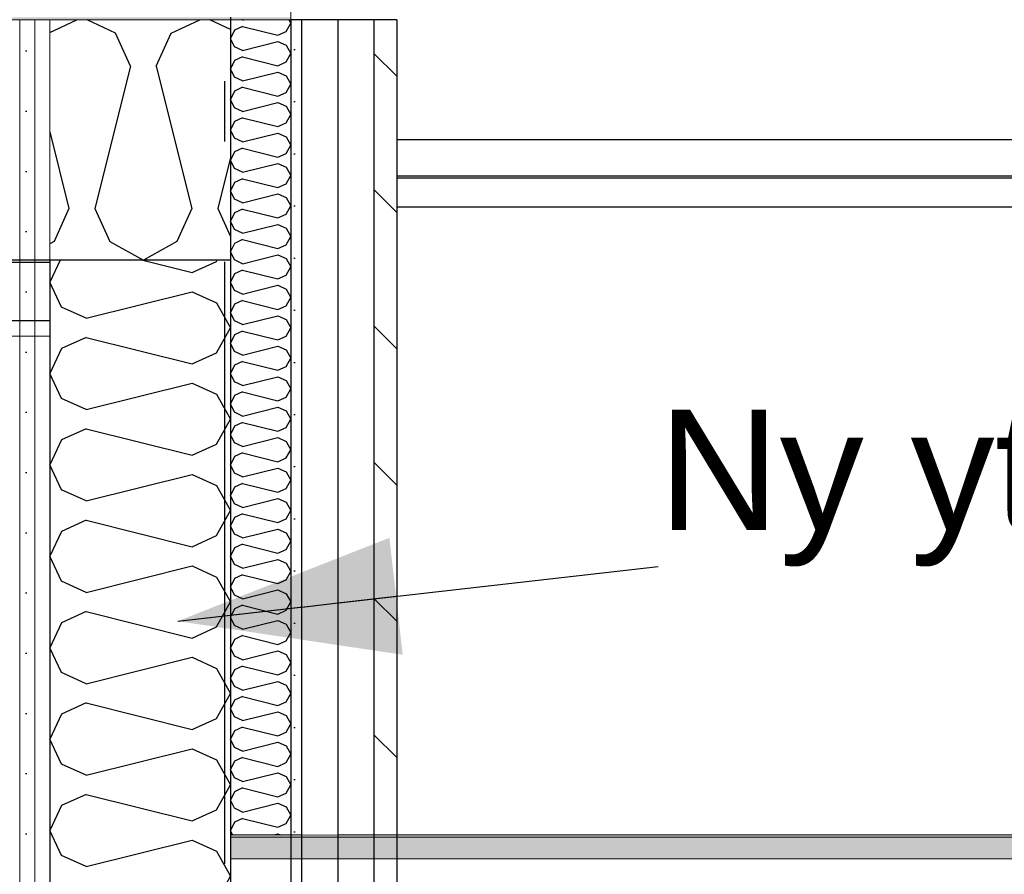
# Model space of a CAD drawing. Header units: millimetres. Extents: x -8544 to 51179, y -2070 to 39312.
# Tile 82 of 165: x 14847 to 15664, y 8841 to 9551. Entities that reach past the tile are written whole.
import ezdxf
from ezdxf.enums import TextEntityAlignment as Align

# ---------------------------------------------------------------- set-up
doc = ezdxf.new("R2010")
doc.units = ezdxf.units.MM
doc.header["$LTSCALE"] = 0.5
doc.header["$MEASUREMENT"] = 0
for name, pattern in [('Akselinje', [1500, 1000, -200, 100, -200]), ('PLINE', [0]), ('Wipeout_Contour', [2000, 0, -2000])]:
    doc.linetypes.add(name, pattern=pattern)
for name, color, linetype in [('232- Ikke-bærende yttervegger (Skravur)(Nye konstruksjoner)', 7, 'Continuous'), ('232- Ikke-bærende yttervegger(Nye konstruksjoner)', 7, 'Continuous'), ('235- Utvendig kledning og overflate (Skravur)(Nye konstruksjoner)', 7, 'Continuous'), ('235- Utvendig kledning og overflate(Nye konstruksjoner)', 7, 'Continuous'), ('256- Faste himlinger og overflatebehandling(Nye konstruksjoner)', 7, 'Continuous'), ('261- Primærkonstruksjon (tak) (Skravur)(Nye konstruksjoner)', 7, 'Continuous'), ('261- Primærkonstruksjon (tak)(Nye konstruksjoner)', 7, 'Continuous'), ('262- Taktekking (Skravur)(Nye konstruksjoner)', 7, 'Continuous'), ('265- Gesimser_ takrenner og nedløp(Nye konstruksjoner)', 7, 'Continuous'), ('82-- Modullinjer', 7, 'Continuous'), ('832- Tekst bygning(Nye konstruksjoner)', 7, 'Continuous')]:
    doc.layers.add(name, color=color, linetype=linetype)
doc.layers.add('236- Innvendig kledning og overflate(Nye konstruksjoner)', color=7, linetype='Continuous', lineweight=0)
doc.layers.add('262- Taktekking(Nye konstruksjoner)', color=7, linetype='Continuous', lineweight=0)
doc.styles.add('GENERATED_STYLE_1', font='arial.ttf')
doc.styles.add('GENERATED_STYLE_3', font='arial.ttf')
doc.dimstyles.new('GENERATED_STYLE__2', dxfattribs={"dimtxt": 0.18, "dimasz": 182.4, "dimexe": 0.18, "dimexo": 0.0625, "dimgap": 0, "dimtad": 0, "dimtih": 1, "dimtoh": 1, "dimdec": 4, "dimzin": 0, "dimdsep": 46, "dimcen": 0.09, "dimadec": 0, "dimazin": 0, "dimtfac": 1, "dimtdec": 4, "dimtmove": 0, "dimatfit": 3, "dimldrblk": 'ARROWHEAD_5', "dimfxl": 1, "dimtolj": 1, "dimtzin": 0, "dimarcsym": 0})
pattern_1 = [(270, (0, 0), (86.60254, 0), [0, -50]), (270, (43.3, -25), (86.60254, 0), [0, -50])]
pattern_2 = [(0, (0, 0), (0, 43.30127), [0, -25]), (0, (12.5, 21.65), (0, 43.30127), [0, -25])]

# ---------------------------------------------------------------- blocks, each defined once
blk = doc.blocks.new('*X69')
at = {"layer": '261- Primærkonstruksjon (tak) (Skravur)(Nye konstruksjoner)', "linetype": 'PLINE'}
for p, q in [((14871.93, 9540.42), (14894.3, 9551.01)), ((14926.43, 9539.84), (14902.83, 9551.01)), ((14972.74, 9539.84), (14996.35, 9551.01)), ((15021.93, 9542.94), (15004.87, 9551.01)), ((14938.87, 9512.51), (14926.43, 9539.84)), ((14960.31, 9512.51), (14972.74, 9539.84)), ((14938.87, 9512.51), (14909.29, 9394.18)), ((14960.31, 9512.51), (14989.89, 9394.18)), ((14871.93, 9457.86), (14887.85, 9394.18)), ((15021.93, 9436.56), (15011.33, 9394.18)), ((14887.85, 9394.18), (14875.41, 9366.85)), ((14909.29, 9394.18), (14921.72, 9366.85)), ((14989.89, 9394.18), (14977.46, 9366.85)), ((15011.33, 9394.18), (15021.93, 9370.89)), ((14875.41, 9366.85), (14871.93, 9364.91)), ((14921.72, 9366.85), (14949.59, 9351.3)), ((14977.46, 9366.85), (14949.59, 9351.3))]:
    blk.add_line(p, q, dxfattribs=at)
blk = doc.blocks.new('*X74')
at = {"layer": '232- Ikke-bærende yttervegger (Skravur)(Nye konstruksjoner)', "linetype": 'PLINE'}
for p, q in [((14880.53, 9351.3), (14871.93, 9333.11)), ((14949.18, 9351.3), (14990.04, 9341.09)), ((14990.04, 9341.09), (15010.36, 9350.33)), ((15010.36, 9350.33), (15010.9, 9351.3)), ((14881.73, 9312.39), (14871.93, 9333.11)), ((14902.05, 9303.15), (14990.04, 9325.14)), ((14990.04, 9325.14), (15010.36, 9315.9)), ((14902.05, 9303.15), (14881.73, 9312.39)), ((15010.36, 9315.9), (15021.93, 9295.17)), ((15010.36, 9274.45), (15021.93, 9295.17)), ((14902.05, 9287.2), (14881.73, 9277.96)), ((14902.05, 9287.2), (14990.04, 9265.21)), ((14881.73, 9277.96), (14871.93, 9257.24)), ((14990.04, 9265.21), (15010.36, 9274.45)), ((14881.73, 9236.51), (14871.93, 9257.24)), ((14902.05, 9227.27), (14990.04, 9249.26)), ((14990.04, 9249.26), (15010.36, 9240.02)), ((14902.05, 9227.27), (14881.73, 9236.51)), ((15010.36, 9240.02), (15021.93, 9219.3)), ((15010.36, 9198.57), (15021.93, 9219.3)), ((14902.05, 9211.32), (14881.73, 9202.08)), ((14902.05, 9211.32), (14990.04, 9189.33)), ((14881.73, 9202.08), (14871.93, 9181.36)), ((14990.04, 9189.33), (15010.36, 9198.57)), ((14881.73, 9160.63), (14871.93, 9181.36)), ((14902.05, 9151.39), (14990.04, 9173.39)), ((14990.04, 9173.39), (15010.36, 9164.14)), ((15010.36, 9164.14), (15021.93, 9143.42)), ((14902.05, 9151.39), (14881.73, 9160.63)), ((15010.36, 9122.69), (15021.93, 9143.42)), ((14902.05, 9135.45), (14881.73, 9126.2)), ((14902.05, 9135.45), (14990.04, 9113.45)), ((14881.73, 9126.2), (14871.93, 9105.48)), ((14990.04, 9113.45), (15010.36, 9122.69)), ((14881.73, 9084.76), (14871.93, 9105.48)), ((14902.05, 9075.51), (14990.04, 9097.51)), ((14990.04, 9097.51), (15010.36, 9088.26)), ((15010.36, 9088.26), (15021.93, 9067.54)), ((14902.05, 9075.51), (14881.73, 9084.76)), ((15010.36, 9046.82), (15021.93, 9067.54)), ((14902.05, 9059.57), (14881.73, 9050.32)), ((14902.05, 9059.57), (14990.04, 9037.57)), ((14881.73, 9050.32), (14871.93, 9029.6)), ((14990.04, 9037.57), (15010.36, 9046.82)), ((14881.73, 9008.88), (14871.93, 9029.6)), ((14902.05, 8999.63), (14990.04, 9021.63)), ((14990.04, 9021.63), (15010.36, 9012.38)), ((14902.05, 8999.63), (14881.73, 9008.88)), ((15010.36, 9012.38), (15021.93, 8991.66)), ((15010.36, 8970.94), (15021.93, 8991.66)), ((14902.05, 8983.69), (14881.73, 8974.44)), ((14902.05, 8983.69), (14990.04, 8961.69)), ((14881.73, 8974.44), (14871.93, 8953.72)), ((14990.04, 8961.69), (15010.36, 8970.94)), ((14881.73, 8933), (14871.93, 8953.72)), ((14902.05, 8923.75), (14990.04, 8945.75)), ((14990.04, 8945.75), (15010.36, 8936.5)), ((14902.05, 8923.75), (14881.73, 8933)), ((15010.36, 8936.5), (15021.93, 8915.78)), ((15010.36, 8895.06), (15021.93, 8915.78)), ((14902.05, 8907.81), (14881.73, 8898.56)), ((14902.05, 8907.81), (14990.04, 8885.81)), ((14881.73, 8898.56), (14871.93, 8877.84)), ((14990.04, 8885.81), (15010.36, 8895.06)), ((14881.73, 8857.12), (14871.93, 8877.84)), ((14902.05, 8847.87), (14990.04, 8869.87)), ((14990.04, 8869.87), (15010.36, 8860.62)), ((15010.36, 8860.62), (15021.93, 8839.9)), ((14902.05, 8847.87), (14881.73, 8857.12)), ((15010.36, 8819.18), (15021.93, 8839.9)), ((14902.05, 8831.93), (14881.73, 8822.68)), ((14902.05, 8831.93), (14990.04, 8809.93)), ((14881.73, 8822.68), (14871.93, 8801.96)), ((14990.04, 8809.93), (15010.36, 8819.18)), ((14881.73, 8781.24), (14871.93, 8801.96)), ((14902.05, 8771.99), (14990.04, 8793.99)), ((14990.04, 8793.99), (15010.36, 8784.74)), ((14902.05, 8771.99), (14881.73, 8781.24)), ((15010.36, 8784.74), (15021.93, 8764.02)), ((15010.36, 8743.3), (15021.93, 8764.02)), ((14902.05, 8756.05), (14881.73, 8746.8)), ((14902.05, 8756.05), (14990.04, 8734.05)), ((14881.73, 8746.8), (14871.93, 8726.08)), ((14990.04, 8734.05), (15010.36, 8743.3)), ((14881.73, 8705.36), (14871.93, 8726.08)), ((14902.05, 8696.11), (14990.04, 8718.11)), ((14990.04, 8718.11), (15010.36, 8708.86)), ((14902.05, 8696.11), (14881.73, 8705.36)), ((15010.36, 8708.86), (15021.93, 8688.14)), ((15010.36, 8667.42), (15021.93, 8688.14)), ((14902.05, 8680.17), (14881.73, 8670.93)), ((14902.05, 8680.17), (14990.04, 8658.17)), ((14881.73, 8670.93), (14871.93, 8650.2)), ((14990.04, 8658.17), (15010.36, 8667.42)), ((14881.73, 8629.48), (14871.93, 8650.2)), ((14902.05, 8620.23), (14990.04, 8642.23)), ((14990.04, 8642.23), (15010.36, 8632.99)), ((15010.36, 8632.99), (15021.93, 8612.26)), ((14902.05, 8620.23), (14881.73, 8629.48)), ((15010.36, 8591.54), (15021.93, 8612.26)), ((14902.05, 8604.29), (14881.73, 8595.05)), ((14902.05, 8604.29), (14990.04, 8582.3)), ((14881.73, 8595.05), (14871.93, 8574.32)), ((14990.04, 8582.3), (15010.36, 8591.54)), ((14881.73, 8553.6), (14871.93, 8574.32)), ((14922.93, 8549.57), (14990.04, 8566.35)), ((14990.04, 8566.35), (15010.36, 8557.11)), ((15010.36, 8557.11), (15014.57, 8549.57)), ((14890.59, 8549.57), (14881.73, 8553.6))]:
    blk.add_line(p, q, dxfattribs=at)
blk = doc.blocks.new('*X75')
at = {"layer": '235- Utvendig kledning og overflate (Skravur)(Nye konstruksjoner)', "linetype": 'PLINE'}
for p, q in [((15031.97, 9545.45), (15025.2, 9542.37)), ((15031.97, 9550.76), (15031.43, 9551.01)), ((15031.97, 9550.76), (15032.96, 9551.01)), ((15031.97, 9545.45), (15061.3, 9538.12)), ((15068.07, 9541.2), (15071.93, 9548.1)), ((15070.31, 9551.01), (15071.93, 9548.1)), ((15025.2, 9542.37), (15021.93, 9535.46)), ((15061.3, 9538.12), (15068.07, 9541.2)), ((15025.2, 9528.55), (15021.93, 9535.46)), ((15031.97, 9525.47), (15061.3, 9532.8)), ((15061.3, 9532.8), (15068.07, 9529.72)), ((15068.07, 9529.72), (15071.93, 9522.81)), ((15031.97, 9525.47), (15025.2, 9528.55)), ((15068.07, 9515.9), (15071.93, 9522.81)), ((15025.2, 9517.07), (15021.93, 9510.17)), ((15031.97, 9520.15), (15025.2, 9517.07)), ((15031.97, 9520.15), (15061.3, 9512.82)), ((15061.3, 9512.82), (15068.07, 9515.9)), ((15025.2, 9503.26), (15021.93, 9510.17)), ((15031.97, 9500.18), (15061.3, 9507.51)), ((15061.3, 9507.51), (15068.07, 9504.43)), ((15031.97, 9500.18), (15025.2, 9503.26)), ((15068.07, 9504.43), (15071.93, 9497.52)), ((15068.07, 9490.61), (15071.93, 9497.52)), ((15025.2, 9491.78), (15021.93, 9484.87)), ((15031.97, 9494.86), (15025.2, 9491.78)), ((15031.97, 9494.86), (15061.3, 9487.53)), ((15061.3, 9487.53), (15068.07, 9490.61)), ((15025.2, 9477.96), (15021.93, 9484.87)), ((15031.97, 9474.88), (15061.3, 9482.22)), ((15061.3, 9482.22), (15068.07, 9479.13)), ((15031.97, 9474.88), (15025.2, 9477.96)), ((15068.07, 9479.13), (15071.93, 9472.23)), ((15068.07, 9465.32), (15071.93, 9472.23)), ((15025.2, 9466.49), (15021.93, 9459.58)), ((15031.97, 9469.57), (15025.2, 9466.49)), ((15031.97, 9469.57), (15061.3, 9462.24)), ((15061.3, 9462.24), (15068.07, 9465.32)), ((15025.2, 9452.67), (15021.93, 9459.58)), ((15031.97, 9449.59), (15061.3, 9456.92)), ((15061.3, 9456.92), (15068.07, 9453.84)), ((15031.97, 9449.59), (15025.2, 9452.67)), ((15068.07, 9453.84), (15071.93, 9446.93)), ((15025.2, 9441.19), (15021.93, 9434.29)), ((15031.97, 9444.28), (15025.2, 9441.19)), ((15031.97, 9444.28), (15061.3, 9436.94)), ((15061.3, 9436.94), (15068.07, 9440.03)), ((15068.07, 9440.03), (15071.93, 9446.93)), ((15025.2, 9427.38), (15021.93, 9434.29)), ((15031.97, 9424.3), (15061.3, 9431.63)), ((15061.3, 9431.63), (15068.07, 9428.55)), ((15031.97, 9424.3), (15025.2, 9427.38)), ((15068.07, 9428.55), (15071.93, 9421.64)), ((15025.2, 9415.9), (15021.93, 9408.99)), ((15031.97, 9418.98), (15025.2, 9415.9)), ((15031.97, 9418.98), (15061.3, 9411.65)), ((15061.3, 9411.65), (15068.07, 9414.73)), ((15068.07, 9414.73), (15071.93, 9421.64)), ((15025.2, 9402.09), (15021.93, 9408.99)), ((15031.97, 9399), (15025.2, 9402.09)), ((15031.97, 9399), (15061.3, 9406.34)), ((15061.3, 9406.34), (15068.07, 9403.25)), ((15068.07, 9403.25), (15071.93, 9396.35)), ((15025.2, 9390.61), (15021.93, 9383.7)), ((15031.97, 9393.69), (15025.2, 9390.61)), ((15031.97, 9393.69), (15061.3, 9386.36)), ((15068.07, 9389.44), (15071.93, 9396.35)), ((15025.2, 9376.79), (15021.93, 9383.7)), ((15061.3, 9386.36), (15068.07, 9389.44)), ((15031.97, 9373.71), (15025.2, 9376.79)), ((15031.97, 9373.71), (15061.3, 9381.04)), ((15061.3, 9381.04), (15068.07, 9377.96)), ((15068.07, 9377.96), (15071.93, 9371.05)), ((15031.97, 9368.4), (15025.2, 9365.31)), ((15031.97, 9368.4), (15061.3, 9361.06)), ((15068.07, 9364.15), (15071.93, 9371.05)), ((15025.2, 9365.31), (15021.93, 9358.41)), ((15025.2, 9351.5), (15021.93, 9358.41)), ((15061.3, 9361.06), (15068.07, 9364.15)), ((15031.97, 9348.42), (15025.2, 9351.5)), ((15031.97, 9348.42), (15061.3, 9355.75)), ((15061.3, 9355.75), (15068.07, 9352.67)), ((15068.07, 9352.67), (15071.93, 9345.76)), ((15031.97, 9343.1), (15025.2, 9340.02)), ((15031.97, 9343.1), (15061.3, 9335.77)), ((15068.07, 9338.85), (15071.93, 9345.76)), ((15025.2, 9340.02), (15021.93, 9333.11)), ((15025.2, 9326.21), (15021.93, 9333.11)), ((15061.3, 9335.77), (15068.07, 9338.85)), ((15031.97, 9323.12), (15025.2, 9326.21)), ((15031.97, 9323.12), (15061.3, 9330.46)), ((15061.3, 9330.46), (15068.07, 9327.37)), ((15068.07, 9327.37), (15071.93, 9320.47)), ((15031.97, 9317.81), (15025.2, 9314.73)), ((15031.97, 9317.81), (15061.3, 9310.48)), ((15068.07, 9313.56), (15071.93, 9320.47)), ((15025.2, 9314.73), (15021.93, 9307.82)), ((15061.3, 9310.48), (15068.07, 9313.56)), ((15025.2, 9300.91), (15021.93, 9307.82)), ((15031.97, 9297.83), (15025.2, 9300.91)), ((15031.97, 9297.83), (15061.3, 9305.16)), ((15061.3, 9305.16), (15068.07, 9302.08)), ((15068.07, 9302.08), (15071.93, 9295.17)), ((15031.97, 9292.52), (15025.2, 9289.44)), ((15031.97, 9292.52), (15061.3, 9285.19)), ((15068.07, 9288.27), (15071.93, 9295.17)), ((15025.2, 9289.44), (15021.93, 9282.53)), ((15061.3, 9285.19), (15068.07, 9288.27)), ((15025.2, 9275.62), (15021.93, 9282.53)), ((15031.97, 9272.54), (15061.3, 9279.87)), ((15061.3, 9279.87), (15068.07, 9276.79)), ((15068.07, 9276.79), (15071.93, 9269.88)), ((15031.97, 9272.54), (15025.2, 9275.62)), ((15068.07, 9262.97), (15071.93, 9269.88)), ((15025.2, 9264.14), (15021.93, 9257.24)), ((15031.97, 9267.22), (15025.2, 9264.14)), ((15031.97, 9267.22), (15061.3, 9259.89)), ((15061.3, 9259.89), (15068.07, 9262.97)), ((15025.2, 9250.33), (15021.93, 9257.24)), ((15031.97, 9247.25), (15061.3, 9254.58)), ((15061.3, 9254.58), (15068.07, 9251.5)), ((15068.07, 9251.5), (15071.93, 9244.59)), ((15031.97, 9247.25), (15025.2, 9250.33)), ((15068.07, 9237.68), (15071.93, 9244.59)), ((15025.2, 9238.85), (15021.93, 9231.94)), ((15031.97, 9241.93), (15025.2, 9238.85)), ((15031.97, 9241.93), (15061.3, 9234.6)), ((15061.3, 9234.6), (15068.07, 9237.68)), ((15025.2, 9225.03), (15021.93, 9231.94)), ((15031.97, 9221.95), (15061.3, 9229.29)), ((15061.3, 9229.29), (15068.07, 9226.2)), ((15031.97, 9221.95), (15025.2, 9225.03)), ((15068.07, 9226.2), (15071.93, 9219.3)), ((15068.07, 9212.39), (15071.93, 9219.3)), ((15025.2, 9213.56), (15021.93, 9206.65)), ((15031.97, 9216.64), (15025.2, 9213.56)), ((15031.97, 9216.64), (15061.3, 9209.31)), ((15061.3, 9209.31), (15068.07, 9212.39)), ((15025.2, 9199.74), (15021.93, 9206.65)), ((15031.97, 9196.66), (15061.3, 9203.99)), ((15061.3, 9203.99), (15068.07, 9200.91)), ((15031.97, 9196.66), (15025.2, 9199.74)), ((15068.07, 9200.91), (15071.93, 9194)), ((15068.07, 9187.1), (15071.93, 9194)), ((15025.2, 9188.26), (15021.93, 9181.36)), ((15031.97, 9191.35), (15025.2, 9188.26)), ((15031.97, 9191.35), (15061.3, 9184.01)), ((15061.3, 9184.01), (15068.07, 9187.1)), ((15025.2, 9174.45), (15021.93, 9181.36)), ((15031.97, 9171.37), (15061.3, 9178.7)), ((15061.3, 9178.7), (15068.07, 9175.62)), ((15031.97, 9171.37), (15025.2, 9174.45)), ((15068.07, 9175.62), (15071.93, 9168.71)), ((15025.2, 9162.97), (15021.93, 9156.06)), ((15031.97, 9166.05), (15025.2, 9162.97)), ((15031.97, 9166.05), (15061.3, 9158.72)), ((15061.3, 9158.72), (15068.07, 9161.8)), ((15068.07, 9161.8), (15071.93, 9168.71)), ((15025.2, 9149.16), (15021.93, 9156.06)), ((15031.97, 9146.07), (15061.3, 9153.41)), ((15061.3, 9153.41), (15068.07, 9150.32)), ((15031.97, 9146.07), (15025.2, 9149.16)), ((15068.07, 9150.32), (15071.93, 9143.42)), ((15025.2, 9137.68), (15021.93, 9130.77)), ((15031.97, 9140.76), (15025.2, 9137.68)), ((15031.97, 9140.76), (15061.3, 9133.43)), ((15068.07, 9136.51), (15071.93, 9143.42)), ((15025.2, 9123.86), (15021.93, 9130.77)), ((15061.3, 9133.43), (15068.07, 9136.51)), ((15031.97, 9120.78), (15025.2, 9123.86)), ((15031.97, 9120.78), (15061.3, 9128.11)), ((15061.3, 9128.11), (15068.07, 9125.03)), ((15068.07, 9125.03), (15071.93, 9118.12)), ((15025.2, 9112.38), (15021.93, 9105.48)), ((15031.97, 9115.47), (15025.2, 9112.38)), ((15031.97, 9115.47), (15061.3, 9108.13)), ((15068.07, 9111.22), (15071.93, 9118.12)), ((15025.2, 9098.57), (15021.93, 9105.48)), ((15061.3, 9108.13), (15068.07, 9111.22)), ((15031.97, 9095.49), (15025.2, 9098.57)), ((15031.97, 9095.49), (15061.3, 9102.82)), ((15061.3, 9102.82), (15068.07, 9099.74)), ((15068.07, 9099.74), (15071.93, 9092.83)), ((15031.97, 9090.17), (15025.2, 9087.09)), ((15031.97, 9090.17), (15061.3, 9082.84)), ((15068.07, 9085.92), (15071.93, 9092.83)), ((15025.2, 9087.09), (15021.93, 9080.18)), ((15025.2, 9073.28), (15021.93, 9080.18)), ((15061.3, 9082.84), (15068.07, 9085.92)), ((15031.97, 9070.19), (15025.2, 9073.28)), ((15031.97, 9070.19), (15061.3, 9077.53)), ((15061.3, 9077.53), (15068.07, 9074.44)), ((15068.07, 9074.44), (15071.93, 9067.54)), ((15031.97, 9064.88), (15025.2, 9061.8)), ((15031.97, 9064.88), (15061.3, 9057.55)), ((15068.07, 9060.63), (15071.93, 9067.54)), ((15025.2, 9061.8), (15021.93, 9054.89)), ((15061.3, 9057.55), (15068.07, 9060.63)), ((15025.2, 9047.98), (15021.93, 9054.89)), ((15031.97, 9044.9), (15025.2, 9047.98)), ((15031.97, 9044.9), (15061.3, 9052.23)), ((15061.3, 9052.23), (15068.07, 9049.15)), ((15068.07, 9049.15), (15071.93, 9042.24)), ((15031.97, 9039.59), (15025.2, 9036.51)), ((15031.97, 9039.59), (15061.3, 9032.26)), ((15068.07, 9035.34), (15071.93, 9042.24)), ((15025.2, 9036.51), (15021.93, 9029.6)), ((15061.3, 9032.26), (15068.07, 9035.34)), ((15025.2, 9022.69), (15021.93, 9029.6)), ((15031.97, 9019.61), (15025.2, 9022.69)), ((15031.97, 9019.61), (15061.3, 9026.94)), ((15061.3, 9026.94), (15068.07, 9023.86)), ((15068.07, 9023.86), (15071.93, 9016.95)), ((15031.97, 9014.29), (15025.2, 9011.21)), ((15031.97, 9014.29), (15061.3, 9006.96)), ((15068.07, 9010.04), (15071.93, 9016.95)), ((15025.2, 9011.21), (15021.93, 9004.31)), ((15061.3, 9006.96), (15068.07, 9010.04)), ((15025.2, 8997.4), (15021.93, 9004.31)), ((15031.97, 8994.32), (15061.3, 9001.65)), ((15061.3, 9001.65), (15068.07, 8998.57)), ((15068.07, 8998.57), (15071.93, 8991.66)), ((15031.97, 8994.32), (15025.2, 8997.4)), ((15068.07, 8984.75), (15071.93, 8991.66)), ((15025.2, 8985.92), (15021.93, 8979.01)), ((15031.97, 8989), (15025.2, 8985.92)), ((15031.97, 8989), (15061.3, 8981.67)), ((15061.3, 8981.67), (15068.07, 8984.75)), ((15025.2, 8972.1), (15021.93, 8979.01)), ((15031.97, 8969.02), (15061.3, 8976.36)), ((15061.3, 8976.36), (15068.07, 8973.27)), ((15031.97, 8969.02), (15025.2, 8972.1)), ((15068.07, 8973.27), (15071.93, 8966.37)), ((15068.07, 8959.46), (15071.93, 8966.37)), ((15025.2, 8960.63), (15021.93, 8953.72)), ((15031.97, 8963.71), (15025.2, 8960.63)), ((15031.97, 8963.71), (15061.3, 8956.38)), ((15061.3, 8956.38), (15068.07, 8959.46)), ((15025.2, 8946.81), (15021.93, 8953.72)), ((15031.97, 8943.73), (15061.3, 8951.06)), ((15061.3, 8951.06), (15068.07, 8947.98)), ((15031.97, 8943.73), (15025.2, 8946.81)), ((15068.07, 8947.98), (15071.93, 8941.07)), ((15068.07, 8934.17), (15071.93, 8941.07)), ((15025.2, 8935.33), (15021.93, 8928.43)), ((15031.97, 8938.42), (15025.2, 8935.33)), ((15031.97, 8938.42), (15061.3, 8931.08)), ((15061.3, 8931.08), (15068.07, 8934.17)), ((15025.2, 8921.52), (15021.93, 8928.43)), ((15031.97, 8918.44), (15061.3, 8925.77)), ((15061.3, 8925.77), (15068.07, 8922.69)), ((15031.97, 8918.44), (15025.2, 8921.52)), ((15068.07, 8922.69), (15071.93, 8915.78)), ((15025.2, 8910.04), (15021.93, 8903.13)), ((15031.97, 8913.12), (15025.2, 8910.04)), ((15031.97, 8913.12), (15061.3, 8905.79)), ((15061.3, 8905.79), (15068.07, 8908.87)), ((15068.07, 8908.87), (15071.93, 8915.78)), ((15025.2, 8896.23), (15021.93, 8903.13)), ((15031.97, 8893.14), (15061.3, 8900.48)), ((15061.3, 8900.48), (15068.07, 8897.39)), ((15031.97, 8893.14), (15025.2, 8896.23)), ((15068.07, 8897.39), (15071.93, 8890.49)), ((15025.2, 8884.75), (15021.93, 8877.84)), ((15031.97, 8887.83), (15025.2, 8884.75)), ((15031.97, 8887.83), (15061.3, 8880.5)), ((15061.3, 8880.5), (15068.07, 8883.58)), ((15068.07, 8883.58), (15071.93, 8890.49)), ((15023.58, 8874.35), (15021.93, 8877.84)), ((15057.98, 8874.35), (15061.3, 8875.18)), ((15061.3, 8875.18), (15063.12, 8874.35))]:
    blk.add_line(p, q, dxfattribs=at)
blk = doc.blocks.new('Standard grid marker[10]', base_point=(15016.93, 12550))
at = {"layer": '82-- Modullinjer', "linetype": 'Akselinje'}
blk.add_line((15016.93, 12350), (15016.93, 1550), dxfattribs=at)
at = {"layer": '82-- Modullinjer', "style": 'GENERATED_STYLE_1'}
for tag, p in [('AC_MarkerText_1_0', (15016.93, 12887.5)), ('AC_MarkerText_1_1', (15016.93, 1187.5))]:
    blk.add_attdef(tag, text='', height=175, rotation=360, dxfattribs=at).set_placement(p, align=Align.TOP_CENTER)
blk = doc.blocks.new('ARROWHEAD_5')
at = {"linetype": 'Continuous'}
blk.add_hatch(color=256, dxfattribs=at).paths.add_polyline_path([(-1, 0.2679), (0, 0), (-1, -0.2679)])
blk.add_line((0, 0), (-1, 0), dxfattribs=at)

msp = doc.modelspace()

# ---------------------------------------------------------------- hatches: boundary and pattern name
at = {"layer": '232- Ikke-bærende yttervegger (Skravur)(Nye konstruksjoner)', "linetype": 'Continuous'}
h = msp.add_hatch(dxfattribs=at)
h.set_pattern_fill('Gips', color=256, style=0, pattern_type=2)
h.set_pattern_definition(pattern_1)
h.paths.add_polyline_path([(14846.93, 9551.01), (14846.93, 6240), (14859.43, 6240), (14859.43, 9551.01)])
h = msp.add_hatch(dxfattribs=at)
h.set_pattern_fill('Gips', color=256, style=0, pattern_type=2)
h.set_pattern_definition(pattern_1)
h.paths.add_polyline_path([(14871.93, 9551.01), (14859.43, 9551.01), (14859.43, 6240), (14871.93, 6240)])
at = {"layer": '235- Utvendig kledning og overflate (Skravur)(Nye konstruksjoner)', "linetype": 'Continuous'}
h = msp.add_hatch(dxfattribs=at)
h.set_pattern_fill('Prikker_tett', color=256, style=0, pattern_type=2)
h.set_pattern_definition(pattern_2)
h.paths.add_polyline_path([(15080.93, 9551.01), (15071.93, 9551.01), (15071.93, 8874.35), (15080.93, 8874.35)])
h = msp.add_hatch(dxfattribs=at)
h.set_pattern_fill('Skrålinjer_2', color=256, style=0, pattern_type=2)
h.set_pattern_definition([(315, (0, 0), (56.56854, 56.56854), [80, 0])])
h.paths.add_polyline_path([(15140.93, 9551.01), (15140.93, 8874.35), (15159.93, 8874.35), (15159.93, 9551.01)])
at = {"layer": '262- Taktekking (Skravur)(Nye konstruksjoner)', "linetype": 'Continuous'}
h = msp.add_hatch(dxfattribs=at)
h.set_pattern_fill('Prikker_tett', color=256, style=0, pattern_type=2)
h.set_pattern_definition(pattern_2)
h.paths.add_polyline_path([(12304.93, 9551.01), (15071.93, 9551.01), (15071.93, 9553.03), (12304.93, 9553.03)])
msp.add_hatch(color=256, dxfattribs=at).paths.add_polyline_path([(15021.93, 8874.35), (15021.93, 8872.34), (40611.93, 8872.34), (40611.93, 8874.35)])
at = {"layer": '262- Taktekking(Nye konstruksjoner)', "linetype": 'Continuous'}
msp.add_hatch(color=256, dxfattribs=at).paths.add_polyline_path([(40611.93, 8872.34), (15021.93, 8872.34), (15021.93, 8854.18), (40611.93, 8854.18)])

# ---------------------------------------------------------------- linework, layer by layer
at = {"layer": '232- Ikke-bærende yttervegger(Nye konstruksjoner)', "linetype": 'PLINE', "flags": 128}
for points in [[(14871.93, 9351.3), (14871.93, 9349.28), (14871.93, 9300.87), (14871.93, 9288.26), (14871.93, 8751.3), (14871.93, 8549.57)], [(15021.93, 9351.3), (15021.93, 8874.35), (15021.93, 8872.34), (15021.93, 8854.18), (15021.93, 8803.75), (15021.93, 8753.32), (15021.93, 8751.3)]]:
    msp.add_lwpolyline(points, dxfattribs=at)
at = {"layer": '235- Utvendig kledning og overflate(Nye konstruksjoner)', "linetype": 'PLINE'}
for p, q in [((15071.93, 9551.01), (15071.93, 8751.3)), ((15140.93, 9551.01), (15140.93, 8751.3)), ((15159.93, 9551.01), (15159.93, 8751.3))]:
    msp.add_line(p, q, dxfattribs=at)
at = {"layer": '236- Innvendig kledning og overflate(Nye konstruksjoner)', "linetype": 'PLINE'}
for p, q in [((14846.93, 9551.01), (14846.93, 6240)), ((14859.43, 9551.01), (14859.43, 6240)), ((14871.93, 9551.01), (14871.93, 9351.3)), ((14871.93, 9288.26), (12216.93, 9288.26))]:
    msp.add_line(p, q, dxfattribs=at)
at = {"layer": '256- Faste himlinger og overflatebehandling(Nye konstruksjoner)', "linetype": 'PLINE'}
for p, q in [((14871.93, 9349.28), (12216.93, 9349.28)), ((14871.93, 9300.87), (12216.93, 9300.87))]:
    msp.add_line(p, q, dxfattribs=at)
at = {"layer": '261- Primærkonstruksjon (tak)(Nye konstruksjoner)', "linetype": 'PLINE'}
for p, q in [((15021.93, 9553.03), (15021.93, 9551.01)), ((15021.93, 9551.01), (15021.93, 9351.3))]:
    msp.add_line(p, q, dxfattribs=at)
at = {"layer": '261- Primærkonstruksjon (tak)(Nye konstruksjoner)', "linetype": 'PLINE', "flags": 128}
msp.add_lwpolyline([(15021.93, 9351.3), (14871.93, 9351.3), (12216.93, 9351.3)], dxfattribs=at)
at = {"layer": '262- Taktekking(Nye konstruksjoner)', "linetype": 'PLINE'}
for p, q in [((14846.93, 9551.01), (12216.93, 9551.01)), ((15021.93, 9551.01), (14871.93, 9551.01)), ((15071.93, 9551.01), (15021.93, 9551.01)), ((40611.93, 8874.35), (15021.93, 8874.35)), ((40611.93, 8872.34), (15021.93, 8872.34)), ((40611.93, 8854.18), (15021.93, 8854.18))]:
    msp.add_line(p, q, dxfattribs=at)
at = {"layer": '262- Taktekking(Nye konstruksjoner)', "linetype": 'PLINE', "flags": 128}
for points in [[(15071.93, 9674.06), (15071.93, 9672.04), (15071.93, 9653.89), (15071.93, 9603.46), (15071.93, 9553.03), (15071.93, 9551.01)], [(14871.93, 9551.01), (14859.43, 9551.01), (14846.93, 9551.01)]]:
    msp.add_lwpolyline(points, dxfattribs=at)
at = {"layer": '265- Gesimser_ takrenner og nedløp(Nye konstruksjoner)', "linetype": 'PLINE'}
for p, q in [((15159.93, 9451.62), (16558.93, 9451.62)), ((15159.93, 9421.37), (16558.93, 9421.37)), ((15159.93, 9419.72), (16558.93, 9419.72)), ((15159.93, 9395.7), (16558.93, 9395.7))]:
    msp.add_line(p, q, dxfattribs=at)

# ---------------------------------------------------------------- block references
at = {"layer": '232- Ikke-bærende yttervegger(Nye konstruksjoner)'}
msp.add_blockref('*X74', (0, 0), dxfattribs=at)
at = {"layer": '235- Utvendig kledning og overflate(Nye konstruksjoner)'}
msp.add_blockref('*X75', (0, 0), dxfattribs=at)
at = {"layer": '261- Primærkonstruksjon (tak)(Nye konstruksjoner)'}
msp.add_blockref('*X69', (0, 0), dxfattribs=at)

# ---------------------------------------------------------------- texts
at = {"layer": '832- Tekst bygning(Nye konstruksjoner)', "linetype": 'Continuous', "insert": (15376.8, 9097.04), "char_height": 100, "attachment_point": 7, "style": 'GENERATED_STYLE_3'}
msp.add_mtext('\\A1;{\\pql;\\fArial|b0|i0|c0|p0;\\W1.000000;Ny \\fArial|b0|i0|c0|p0;\\W1.000000;yttervegg}', dxfattribs=at)

# ---------------------------------------------------------------- next in the draw order: wipeouts: each hides what was drawn before it
at = {"linetype": 'Wipeout_Contour', "ltscale": 70749.56846}
msp.add_wipeout([(15080.93, 9551.01), (15080.93, 8874.35), (15110.93, 8874.35), (15110.93, 9551.01)], dxfattribs=at).dxf.layer = '235- Utvendig kledning og overflate (Skravur)(Nye konstruksjoner)'

# ---------------------------------------------------------------- next in the draw order: linework, layer by layer
at = {"layer": '235- Utvendig kledning og overflate(Nye konstruksjoner)', "linetype": 'PLINE'}
for p, q in [((15080.93, 9551.01), (15080.93, 8751.3)), ((15110.93, 9551.01), (15110.93, 8751.3))]:
    msp.add_line(p, q, dxfattribs=at)
at = {"layer": '235- Utvendig kledning og overflate(Nye konstruksjoner)', "linetype": 'PLINE', "flags": 128}
msp.add_lwpolyline([(15159.93, 9551.01), (15140.93, 9551.01), (15110.93, 9551.01), (15080.93, 9551.01), (15071.93, 9551.01)], dxfattribs=at)

# ---------------------------------------------------------------- next in the draw order: block references
at = {"layer": '82-- Modullinjer', "linetype": 'PLINE'}
msp.add_blockref('Standard grid marker[10]', (15016.93, 12550), dxfattribs=at)

# ---------------------------------------------------------------- next in the draw order: leaders
at = {"layer": '832- Tekst bygning(Nye konstruksjoner)', "linetype": 'PLINE', "annotation_type": 0, "has_hookline": 1, "hookline_direction": 0, "text_width": 763.6}
msp.add_leader([(14978.09, 9051.62), (15376.8, 9097.04)], dimstyle='GENERATED_STYLE__2', dxfattribs=at)

doc.saveas('drawing.dxf')
